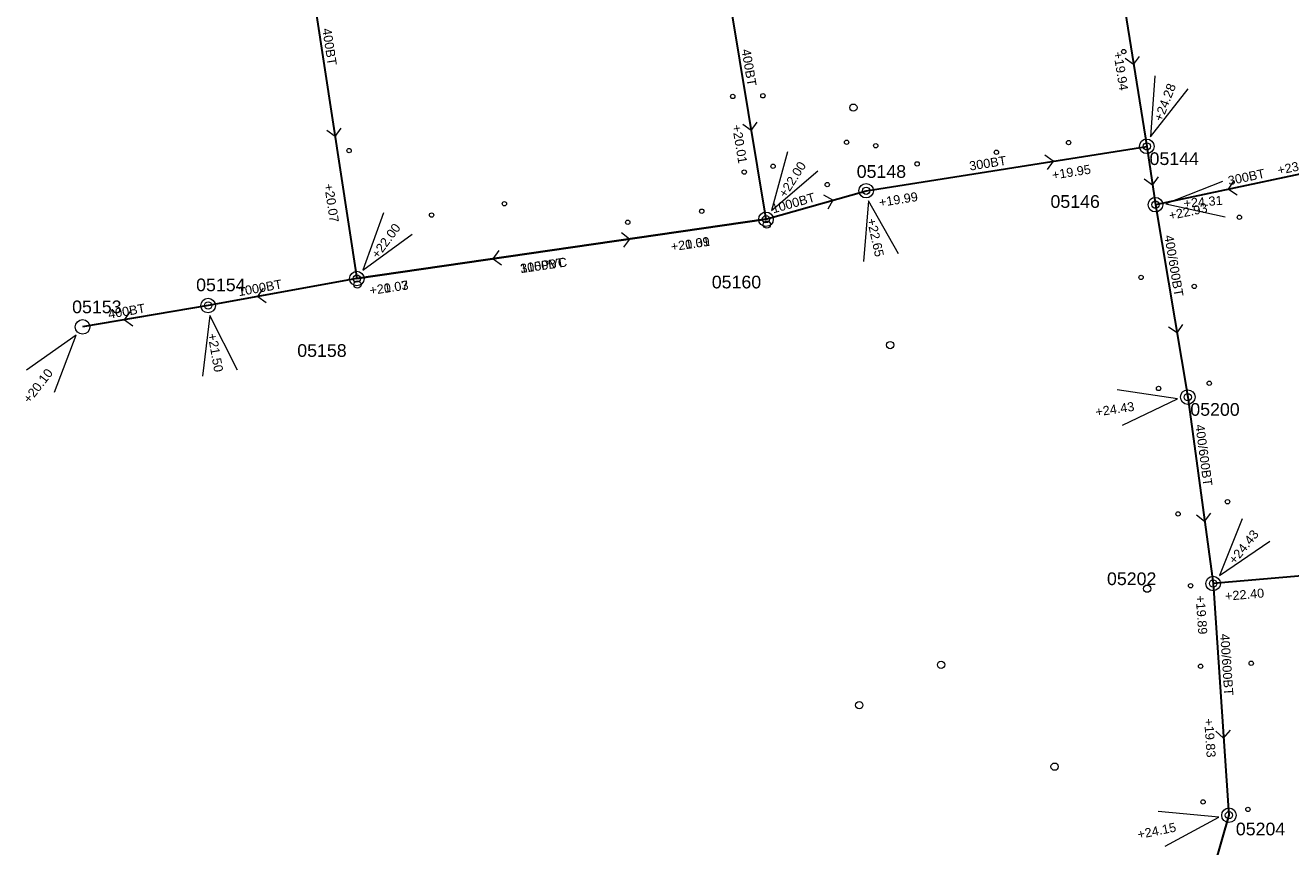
# Model space of a CAD drawing. Header units: metres. Extents: x 196788 to 198093, y 354523 to 355933.
# Tile 3 of 35: x 197395 to 197569, y 354737 to 354850. Entities that reach past the tile are written whole.
import ezdxf

# ---------------------------------------------------------------- set-up
doc = ezdxf.new("R2010")
doc.units = ezdxf.units.M
for name, color, linetype, lineweight in [('AFSTROOM', 2, 'Continuous', 0), ('BOB', 7, 'Continuous', 0), ('CODE', 1, 'Continuous', 0), ('DIAM', 7, 'Continuous', 0), ('GMGIS_STRENGEN', 3, 'Continuous', 30), ('inspectie-riool put', 2, 'Continuous', 0), ('kolk', 2, 'Continuous', 0), ('MVD', 5, 'Continuous', 0), ('PUT', 1, 'Continuous', 0)]:
    doc.layers.add(name, color=color, linetype=linetype, lineweight=lineweight)
doc.styles.get("Standard").update_dxf_attribs({"font": 'arial.ttf'})

# ---------------------------------------------------------------- blocks, each defined once
blk = doc.blocks.new('S360')
at = {"layer": 'inspectie-riool put', "color": 7, "linetype": 'Continuous', "lineweight": 0}
blk.add_circle((0, 0), 0.5, dxfattribs=at)
blk = doc.blocks.new('AFSTROOM')
at = {"layer": 'AFSTROOM', "linetype": 'Continuous'}
for q in [(1, 1), (1, -1)]:
    blk.add_line((0, 0), q, dxfattribs=at)
blk = doc.blocks.new('S340')
at = {"layer": 'kolk', "color": 7, "linetype": 'Continuous', "lineweight": 0}
blk.add_circle((0, 0), 0.3, dxfattribs=at)

msp = doc.modelspace()

# ---------------------------------------------------------------- linework, layer by layer
at = {"layer": 'GMGIS_STRENGEN', "linetype": 'Continuous', "flags": 128}
for points in [[(197431.96, 354873.87), (197440.95, 354815.15)], [(197544.27, 354867.11), (197549.69, 354833.36)], [(197491.2, 354859.95), (197497.27, 354823.32)], [(197511.06, 354827.25), (197549.69, 354833.36)], [(197549.69, 354833.36), (197550.88, 354825.33)], [(197581.13, 354831.73), (197550.88, 354825.33)], [(197497.27, 354823.32), (197511.06, 354827.25)], [(197550.88, 354825.33), (197555.33, 354798.83)], [(197497.27, 354823.32), (197440.95, 354815.15)], [(197440.95, 354815.15), (197497.27, 354823.32)], [(197440.95, 354815.15), (197420.48, 354811.44)], [(197420.48, 354811.44), (197403.2, 354808.5)], [(197555.33, 354798.83), (197558.82, 354773.16)], [(197594.53, 354776.22), (197558.82, 354773.16)], [(197558.82, 354773.16), (197561, 354741.25)], [(197561, 354741.25), (197552.93, 354713.19)]]:
    msp.add_lwpolyline(points, dxfattribs=at)
at = {"layer": 'MVD', "linetype": 'Continuous'}
for p, q in [((197550.82, 354843.05), (197550.2, 354834.67)), ((197550.2, 354834.67), (197555.4, 354841.27)), ((197500.25, 354832.62), (197498.03, 354824.51)), ((197498.03, 354824.51), (197504.4, 354829.99)), ((197560.1, 354828.53), (197552.29, 354825.44)), ((197444.6, 354824.2), (197441.79, 354816.29)), ((197511.36, 354825.87), (197510.7, 354817.49)), ((197515.49, 354818.55), (197511.36, 354825.87)), ((197552.29, 354825.44), (197560.49, 354823.64)), ((197441.79, 354816.29), (197448.55, 354821.28)), ((197420.72, 354810.05), (197419.69, 354801.71)), ((197424.53, 354802.56), (197420.72, 354810.05)), ((197402.33, 354807.38), (197395.47, 354802.55)), ((197399.34, 354799.53), (197402.33, 354807.38)), ((197553.93, 354798.61), (197545.62, 354799.84)), ((197546.36, 354794.98), (197553.93, 354798.61)), ((197562.8, 354782.07), (197559.7, 354774.26)), ((197559.7, 354774.26), (197566.64, 354779)), ((197559.61, 354740.97), (197551.25, 354741.78)), ((197552.23, 354736.97), (197559.61, 354740.97))]:
    msp.add_line(p, q, dxfattribs=at)
at = {"layer": 'PUT', "linetype": 'Continuous'}
for centre in [(197549.69, 354833.36), (197511.06, 354827.25), (197550.88, 354825.33), (197497.27, 354823.32), (197440.95, 354815.15), (197420.48, 354811.44), (197403.2, 354808.5), (197555.33, 354798.83), (197558.82, 354773.16), (197561, 354741.25)]:
    msp.add_circle(centre, 1, dxfattribs=at)

# ---------------------------------------------------------------- block references
at = {"layer": 'AFSTROOM'}
for p, rotation in [((197547.88, 354844.61), 99.10000000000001), ((197495.25, 354835.53), 99.39999999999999), ((197437.95, 354834.72), 98.7), ((197536.81, 354831.32), 189), ((197550.48, 354828.01), 98.40000000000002), ((197560.96, 354827.47), 12), ((197506.46, 354825.94), 195.9), ((197478.5, 354820.6), 188.2999999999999), ((197459.72, 354817.87), 8.299999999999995), ((197427.3, 354812.68), 10.3), ((197408.96, 354809.48), 9.7), ((197553.85, 354807.66), 99.49999999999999), ((197557.65, 354781.71), 97.7), ((197560.27, 354751.88), 93.9)]:
    msp.add_blockref('AFSTROOM', p, dxfattribs=dict(at, rotation=rotation))
at = {"layer": 'inspectie-riool put', "color": 7, "linetype": 'Continuous', "lineweight": 0}
for p in [(197509.3, 354838.69), (197549.69, 354833.36), (197511.06, 354827.25), (197550.88, 354825.33), (197497.27, 354823.32), (197497.39, 354822.58), (197440.95, 354815.15), (197441.03, 354814.32), (197420.48, 354811.44), (197514.36, 354806), (197555.33, 354798.83), (197558.82, 354773.16), (197561, 354741.25)]:
    msp.add_blockref('S360', p, dxfattribs=at)
at = {"layer": 'inspectie-riool put', "color": 7, "linetype": 'Continuous', "lineweight": 0, "rotation": 90}
for p in [(197549.75, 354772.45), (197521.37, 354761.96), (197510.11, 354756.41), (197537, 354747.94)]:
    msp.add_blockref('S360', p, dxfattribs=at)
at = {"layer": 'kolk', "color": 7, "linetype": 'Continuous', "lineweight": 0}
for p in [(197546.52, 354846.41), (197492.69, 354840.23), (197496.84, 354840.32), (197439.89, 354832.78), (197508.36, 354833.93), (197512.38, 354833.45), (197538.92, 354833.88), (197518.08, 354830.95), (197529, 354832.55), (197494.27, 354829.82), (197498.25, 354830.62), (197505.71, 354828.09), (197451.23, 354823.9), (197461.26, 354825.46), (197488.43, 354824.43), (197478.25, 354822.91), (197562.44, 354823.59), (197548.91, 354815.32), (197556.23, 354814.08), (197551.31, 354800.02), (197558.29, 354800.74), (197560.8, 354784.43), (197554, 354782.74), (197555.72, 354772.86), (197557.1, 354761.76), (197564.06, 354762.18), (197557.44, 354743.09), (197563.62, 354742.05)]:
    msp.add_blockref('S340', p, dxfattribs=at)

# ---------------------------------------------------------------- texts
at = {"layer": 'BOB'}
for s, rotation, p in [('+19.94', 279.1, (197545.08, 354846.29)), ('+20.01', 279.4, (197492.6, 354836.23)), ('+23.66', 12, (197567.82, 354829.43)), ('+19.95', 9, (197536.75, 354828.78)), ('+20.07', 278.7, (197436.44, 354828.12)), ('+19.99', 9, (197512.93, 354825.01)), ('+22.93', 12, (197552.87, 354823.2)), ('+21.39', 8.3, (197484.27, 354818.91)), ('+20.01', 8.3, (197484.27, 354818.91)), ('+20.07', 8.3, (197442.79, 354812.89)), ('+21.03', 8.3, (197442.79, 354812.89)), ('+22.40', 4.9, (197560.52, 354770.79)), ('+19.89', 273.9, (197556.42, 354771.49)), ('+19.83', 273.9, (197557.58, 354754.54))]:
    msp.add_text(s, height=1.25, rotation=rotation, dxfattribs=at).set_placement(p)
at = {"layer": 'CODE'}
for s, p in [('05144', (197550.07, 354830.79)), ('05148', (197509.76, 354829.02)), ('05146', (197536.43, 354824.89)), ('05160', (197489.81, 354813.8)), ('05154', (197418.83, 354813.41)), ('05153', (197401.76, 354810.38)), ('05158', (197432.75, 354804.37)), ('05200', (197555.68, 354796.26)), ('05202', (197544.21, 354772.94)), ('05204', (197561.95, 354738.48))]:
    msp.add_text(s, height=1.75, dxfattribs=at).set_placement(p)
at = {"layer": 'DIAM'}
for s, rotation, p in [('400BT', 278.7, (197436.19, 354849.53)), ('400BT', 279.4, (197493.91, 354846.65)), ('300BT', 9, (197525.36, 354830.02)), ('300BT', 12, (197561.01, 354827.99)), ('1000BT', 15.9, (197498.26, 354824.12)), ('400/600BT', 279.5, (197552.11, 354821.04)), ('315PVC', 8.3, (197463.53, 354815.9)), ('1000BT', 8.3, (197463.53, 354815.9)), ('1000BT', 10.3, (197424.72, 354812.72)), ('400BT', 9.7, (197406.83, 354809.62)), ('400/600BT', 277.7, (197556.36, 354794.98)), ('400/600BT', 273.9, (197559.79, 354766.21))]:
    msp.add_text(s, height=1.25, rotation=rotation, dxfattribs=at).set_placement(p)
at = {"layer": 'MVD'}
for s, rotation, p in [('+24.28', 68.8, (197551.79, 354836.69)), ('+22.00', 57.7, (197499.98, 354826.19)), ('+24.31', 4.6, (197554.8, 354824.89)), ('+22.00', 53.5, (197443.85, 354817.81)), ('+22.65', 282.4, (197511.16, 354823.31)), ('+21.50', 280, (197420.41, 354807.5)), ('+20.10', 52.2, (197395.9, 354797.88)), ('+24.43', 8.6, (197542.72, 354796.15)), ('+24.43', 51.3, (197561.82, 354775.71)), ('+24.15', 11.4, (197548.54, 354737.96))]:
    msp.add_text(s, height=1.25, rotation=rotation, dxfattribs=at).set_placement(p)

doc.saveas('drawing.dxf')
